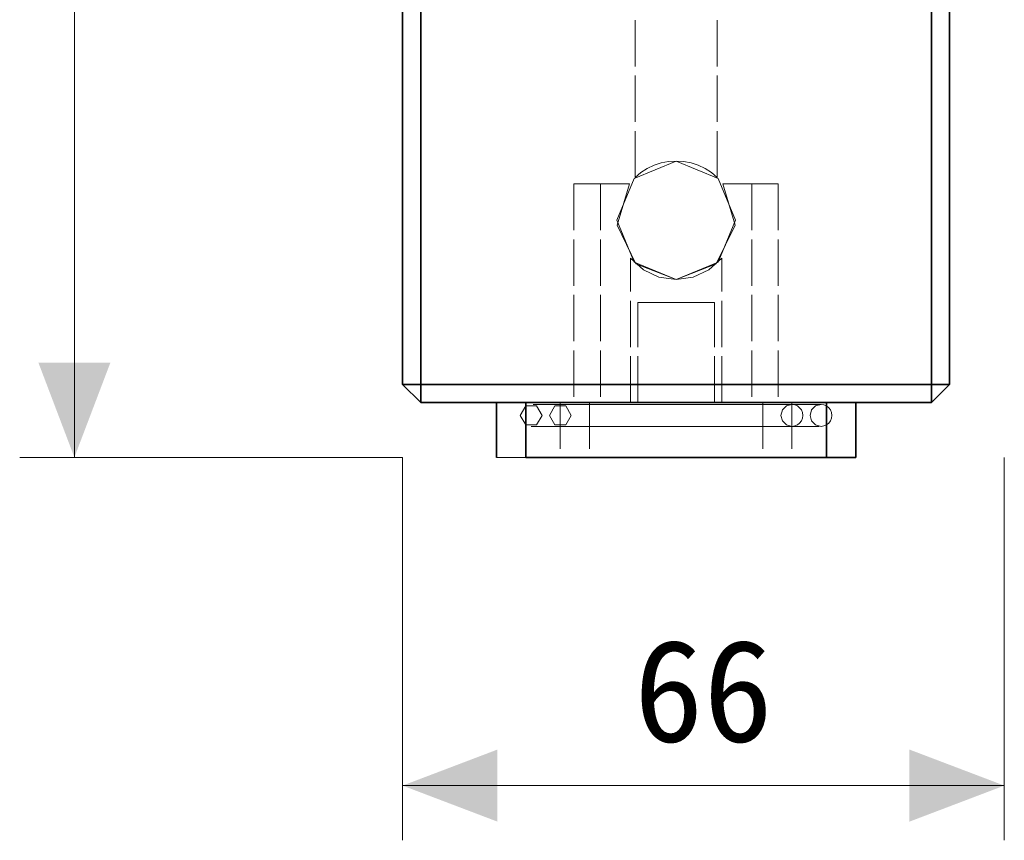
# Model space of a CAD drawing. Header units: millimetres. Extents: x 0 to 420, y 0 to 297.
# Tile 1 of 21: x 106 to 133, y 58 to 80. Entities that reach past the tile are written whole.
import ezdxf
from ezdxf.enums import TextEntityAlignment as Align

# ---------------------------------------------------------------- set-up
doc = ezdxf.new("R2010")
doc.units = ezdxf.units.MM
doc.linetypes.add('DASHED', pattern=[1.524, 1.27, -0.254])
for name, color, linetype, lineweight, true_color in [('DIM', 7, 'Continuous', 18, 0x1e5aa0), ('HIDDEN', 7, 'DASHED', 13, 0x969696), ('OUTLINE', 7, 'Continuous', 35, 0x141414)]:
    doc.layers.add(name, color=color, linetype=linetype, lineweight=lineweight, true_color=true_color)
doc.styles.add('ZH', font='simsun.ttc')

msp = doc.modelspace()

# ---------------------------------------------------------------- hatches: boundary and pattern name
at = {"layer": 'DIM'}
for points in [[(107.75, 68.25), (108.738, 70.85), (106.762, 70.85)], [(116.75, 59.25), (119.35, 58.262), (119.35, 60.238)], [(133.25, 59.25), (130.65, 60.238), (130.65, 58.262)]]:
    msp.add_hatch(color=7, dxfattribs=at).paths.add_polyline_path(points)

# ---------------------------------------------------------------- linework, layer by layer
for points in [[(107.75, 68.25), (107.75, 121.75)], [(116.75, 68.25), (106.25, 68.25)], [(116.75, 68.25), (116.75, 57.75)], [(133.25, 68.25), (133.25, 57.75)], [(116.75, 59.25), (133.25, 59.25)]]:
    msp.add_lwpolyline(points, dxfattribs=at)
at = {"layer": 'HIDDEN'}
for points in [[(116.75, 70.25), (116.75, 119.25)], [(117.25, 70.25), (117.25, 119.25)], [(131.25, 70.25), (131.25, 119.25)], [(131.75, 70.25), (131.75, 119.25)], [(125.375, 75.923), (125.375, 93.758)], [(125.375, 75.923), (125.375, 93.758)], [(125.375, 75.923), (125.375, 93.758)], [(125.375, 75.923), (125.375, 93.758)], [(123.125, 75.923), (123.125, 80.25)], [(123.125, 75.923), (123.125, 80.25)], [(123.125, 75.923), (123.125, 80.25)], [(123.125, 75.923), (123.125, 80.25)], [(124.25, 76.375), (125.399, 75.899), (125.875, 74.75), (125.399, 73.601), (124.25, 73.125), (123.101, 73.601), (122.625, 74.75), (123.101, 75.899), (124.25, 76.375)], [(124.25, 76.375), (125.399, 75.899), (125.875, 74.75), (125.399, 73.601), (124.25, 73.125), (123.101, 73.601), (122.625, 74.75), (123.101, 75.899), (124.25, 76.375)], [(124.25, 76.375), (124.043, 76.362), (123.84, 76.322), (123.644, 76.258), (123.457, 76.168), (123.283, 76.056), (123.125, 75.923)], [(123.125, 75.923), (123.283, 76.056), (123.457, 76.168), (123.644, 76.258), (123.84, 76.322), (124.043, 76.362), (124.25, 76.375)], [(124.25, 76.375), (124.043, 76.362), (123.84, 76.322), (123.644, 76.258), (123.457, 76.168), (123.283, 76.056), (123.125, 75.923)], [(123.125, 75.923), (123.283, 76.056), (123.457, 76.168), (123.644, 76.258), (123.84, 76.322), (124.043, 76.362), (124.25, 76.375)], [(124.25, 76.375), (124.043, 76.362), (123.84, 76.322), (123.644, 76.258), (123.457, 76.168), (123.283, 76.056), (123.125, 75.923)], [(123.125, 75.923), (123.283, 76.056), (123.457, 76.168), (123.644, 76.258), (123.84, 76.322), (124.043, 76.362), (124.25, 76.375)], [(124.25, 76.375), (124.043, 76.362), (123.84, 76.322), (123.644, 76.258), (123.457, 76.168), (123.283, 76.056), (123.125, 75.923)], [(123.125, 75.923), (123.283, 76.056), (123.457, 76.168), (123.644, 76.258), (123.84, 76.322), (124.043, 76.362), (124.25, 76.375)], [(124.25, 76.375), (124.457, 76.362), (124.66, 76.322), (124.856, 76.258), (125.043, 76.168), (125.217, 76.056), (125.375, 75.923)], [(125.375, 75.923), (125.217, 76.056), (125.043, 76.168), (124.856, 76.258), (124.66, 76.322), (124.457, 76.362), (124.25, 76.375)], [(124.25, 76.375), (124.457, 76.362), (124.66, 76.322), (124.856, 76.258), (125.043, 76.168), (125.217, 76.056), (125.375, 75.923)], [(125.375, 75.923), (125.217, 76.056), (125.043, 76.168), (124.856, 76.258), (124.66, 76.322), (124.457, 76.362), (124.25, 76.375)], [(124.25, 76.375), (124.457, 76.362), (124.66, 76.322), (124.856, 76.258), (125.043, 76.168), (125.217, 76.056), (125.375, 75.923)], [(125.375, 75.923), (125.217, 76.056), (125.043, 76.168), (124.856, 76.258), (124.66, 76.322), (124.457, 76.362), (124.25, 76.375)], [(124.25, 76.375), (124.457, 76.362), (124.66, 76.322), (124.856, 76.258), (125.043, 76.168), (125.217, 76.056), (125.375, 75.923)], [(125.375, 75.923), (125.217, 76.056), (125.043, 76.168), (124.856, 76.258), (124.66, 76.322), (124.457, 76.362), (124.25, 76.375)], [(121.45, 75.75), (121.45, 69.75)], [(122.969, 75.75), (122.716, 75.75), (122.463, 75.75), (122.21, 75.75), (121.956, 75.75), (121.703, 75.75), (121.45, 75.75)], [(121.45, 75.75), (121.703, 75.75), (121.956, 75.75), (122.21, 75.75), (122.463, 75.75), (122.716, 75.75), (122.969, 75.75)], [(122.175, 75.75), (122.175, 69.75)], [(122.969, 75.75), (122.837, 75.75), (122.704, 75.75), (122.572, 75.75), (122.44, 75.75), (122.307, 75.75), (122.175, 75.75)], [(122.175, 75.75), (122.307, 75.75), (122.44, 75.75), (122.572, 75.75), (122.704, 75.75), (122.837, 75.75), (122.969, 75.75)], [(125.531, 75.75), (125.87, 74.617), (125.351, 73.555), (124.25, 73.125), (123.149, 73.555), (122.63, 74.617), (122.969, 75.75)], [(125.531, 75.75), (125.87, 74.617), (125.351, 73.555), (124.25, 73.125), (123.149, 73.555), (122.63, 74.617), (122.969, 75.75)], [(125.531, 75.75), (125.87, 74.617), (125.351, 73.555), (124.25, 73.125), (123.149, 73.555), (122.63, 74.617), (122.969, 75.75)], [(125.531, 75.75), (125.87, 74.617), (125.351, 73.555), (124.25, 73.125), (123.149, 73.555), (122.63, 74.617), (122.969, 75.75)], [(125.531, 75.75), (125.663, 75.75), (125.796, 75.75), (125.928, 75.75), (126.06, 75.75), (126.193, 75.75), (126.325, 75.75)], [(126.325, 75.75), (126.193, 75.75), (126.06, 75.75), (125.928, 75.75), (125.796, 75.75), (125.663, 75.75), (125.531, 75.75)], [(125.531, 75.75), (125.784, 75.75), (126.037, 75.75), (126.29, 75.75), (126.544, 75.75), (126.797, 75.75), (127.05, 75.75)], [(127.05, 75.75), (126.797, 75.75), (126.544, 75.75), (126.29, 75.75), (126.037, 75.75), (125.784, 75.75), (125.531, 75.75)], [(126.325, 75.75), (126.325, 69.75)], [(127.05, 75.75), (127.05, 69.75)], [(125.5, 73.712), (125.147, 73.395), (124.719, 73.194), (124.25, 73.125), (123.781, 73.194), (123.353, 73.395), (123, 73.712)], [(123, 73.712), (123.353, 73.395), (123.781, 73.194), (124.25, 73.125), (124.719, 73.194), (125.147, 73.395), (125.5, 73.712)], [(123, 69.75), (123, 73.712)], [(125.5, 69.75), (125.5, 73.712)], [(125.3, 72.5), (124.95, 72.5), (124.6, 72.5), (124.25, 72.5), (123.9, 72.5), (123.55, 72.5), (123.2, 72.5)], [(123.2, 72.5), (123.55, 72.5), (123.9, 72.5), (124.25, 72.5), (124.6, 72.5), (124.95, 72.5), (125.3, 72.5)], [(125.3, 72.5), (124.95, 72.5), (124.6, 72.5), (124.25, 72.5), (123.9, 72.5), (123.55, 72.5), (123.2, 72.5)], [(123.2, 72.5), (123.55, 72.5), (123.9, 72.5), (124.25, 72.5), (124.6, 72.5), (124.95, 72.5), (125.3, 72.5)], [(123.2, 69.75), (123.2, 72.5)], [(123.2, 69.75), (123.2, 72.5)], [(125.3, 69.75), (125.3, 72.5)], [(125.3, 69.75), (125.3, 72.5)], [(117.25, 69.75), (116.75, 70.25)], [(116.75, 70.25), (117.25, 70.25)], [(117.25, 69.75), (117.25, 70.25)], [(117.25, 70.25), (131.25, 70.25)], [(131.25, 69.75), (131.25, 70.25)], [(131.25, 69.75), (131.75, 70.25)], [(131.75, 70.25), (131.25, 70.25)], [(117.25, 69.75), (131.25, 69.75)], [(119.325, 69.75), (120.556, 69.75), (121.788, 69.75), (123.019, 69.75), (124.25, 69.75), (125.481, 69.75), (126.713, 69.75), (127.944, 69.75), (129.175, 69.75)], [(129.175, 69.75), (127.944, 69.75), (126.713, 69.75), (125.481, 69.75), (124.25, 69.75), (123.019, 69.75), (121.788, 69.75), (120.556, 69.75), (119.325, 69.75)], [(120.125, 69.75), (121.5, 69.75), (122.875, 69.75), (124.25, 69.75), (125.625, 69.75), (127, 69.75), (128.375, 69.75)], [(128.375, 69.75), (127, 69.75), (125.625, 69.75), (124.25, 69.75), (122.875, 69.75), (121.5, 69.75), (120.125, 69.75)], [(128.225, 69.7), (126.9, 69.7), (125.575, 69.7), (124.25, 69.7), (122.925, 69.7), (121.6, 69.7), (120.275, 69.7)], [(128.225, 69.7), (126.9, 69.7), (125.575, 69.7), (124.25, 69.7), (122.925, 69.7), (121.6, 69.7), (120.275, 69.7)], [(121.075, 69.75), (122.133, 69.75), (123.192, 69.75), (124.25, 69.75), (125.308, 69.75), (126.367, 69.75), (127.425, 69.75)], [(127.425, 69.75), (126.367, 69.75), (125.308, 69.75), (124.25, 69.75), (123.192, 69.75), (122.133, 69.75), (121.075, 69.75)], [(121.075, 69.75), (121.075, 68.25)], [(127.425, 69.7), (126.367, 69.7), (125.308, 69.7), (124.25, 69.7), (123.192, 69.7), (122.133, 69.7), (121.075, 69.7)], [(127.425, 69.7), (126.367, 69.7), (125.308, 69.7), (124.25, 69.7), (123.192, 69.7), (122.133, 69.7), (121.075, 69.7)], [(121.45, 69.75), (122.383, 69.75), (123.317, 69.75), (124.25, 69.75), (125.183, 69.75), (126.117, 69.75), (127.05, 69.75)], [(127.05, 69.75), (126.117, 69.75), (125.183, 69.75), (124.25, 69.75), (123.317, 69.75), (122.383, 69.75), (121.45, 69.75)], [(121.875, 69.75), (122.667, 69.75), (123.458, 69.75), (124.25, 69.75), (125.042, 69.75), (125.833, 69.75), (126.625, 69.75)], [(126.625, 69.75), (125.833, 69.75), (125.042, 69.75), (124.25, 69.75), (123.458, 69.75), (122.667, 69.75), (121.875, 69.75)], [(121.875, 69.75), (121.875, 68.25)], [(122.175, 69.75), (122.867, 69.75), (123.558, 69.75), (124.25, 69.75), (124.942, 69.75), (125.633, 69.75), (126.325, 69.75)], [(126.325, 69.75), (125.633, 69.75), (124.942, 69.75), (124.25, 69.75), (123.558, 69.75), (122.867, 69.75), (122.175, 69.75)], [(125.5, 69.75), (125.083, 69.75), (124.667, 69.75), (124.25, 69.75), (123.833, 69.75), (123.417, 69.75), (123, 69.75)], [(123, 69.75), (123.417, 69.75), (123.833, 69.75), (124.25, 69.75), (124.667, 69.75), (125.083, 69.75), (125.5, 69.75)], [(125.3, 69.75), (124.95, 69.75), (124.6, 69.75), (124.25, 69.75), (123.9, 69.75), (123.55, 69.75), (123.2, 69.75)], [(123.2, 69.75), (123.55, 69.75), (123.9, 69.75), (124.25, 69.75), (124.6, 69.75), (124.95, 69.75), (125.3, 69.75)], [(125.3, 69.75), (124.95, 69.75), (124.6, 69.75), (124.25, 69.75), (123.9, 69.75), (123.55, 69.75), (123.2, 69.75)], [(123.2, 69.75), (123.55, 69.75), (123.9, 69.75), (124.25, 69.75), (124.6, 69.75), (124.95, 69.75), (125.3, 69.75)], [(126.625, 69.75), (126.625, 68.25)], [(127.425, 69.1), (127.275, 69.14), (127.165, 69.25), (127.125, 69.4), (127.165, 69.55), (127.275, 69.66), (127.425, 69.7)], [(127.425, 69.75), (127.425, 68.25)], [(127.725, 69.4), (127.715, 69.478), (127.685, 69.55), (127.637, 69.612), (127.575, 69.66), (127.503, 69.69), (127.425, 69.7)], [(128.225, 69.1), (128.075, 69.14), (127.965, 69.25), (127.925, 69.4), (127.965, 69.55), (128.075, 69.66), (128.225, 69.7)], [(128.525, 69.4), (128.515, 69.478), (128.485, 69.55), (128.437, 69.612), (128.375, 69.66), (128.303, 69.69), (128.225, 69.7)], [(119.975, 69.4), (120.125, 69.14), (120.425, 69.14), (120.575, 69.4), (120.425, 69.66), (120.125, 69.66), (119.975, 69.4)], [(120.775, 69.4), (120.925, 69.14), (121.225, 69.14), (121.375, 69.4), (121.225, 69.66), (120.925, 69.66), (120.775, 69.4)], [(127.425, 69.1), (127.503, 69.11), (127.575, 69.14), (127.637, 69.188), (127.685, 69.25), (127.715, 69.322), (127.725, 69.4)], [(128.225, 69.1), (128.303, 69.11), (128.375, 69.14), (128.437, 69.188), (128.485, 69.25), (128.515, 69.322), (128.525, 69.4)], [(120.275, 69.1), (121.6, 69.1), (122.925, 69.1), (124.25, 69.1), (125.575, 69.1), (126.9, 69.1), (128.225, 69.1)], [(120.275, 69.1), (121.6, 69.1), (122.925, 69.1), (124.25, 69.1), (125.575, 69.1), (126.9, 69.1), (128.225, 69.1)], [(121.075, 69.1), (122.133, 69.1), (123.192, 69.1), (124.25, 69.1), (125.308, 69.1), (126.367, 69.1), (127.425, 69.1)], [(121.075, 69.1), (122.133, 69.1), (123.192, 69.1), (124.25, 69.1), (125.308, 69.1), (126.367, 69.1), (127.425, 69.1)], [(119.325, 68.25), (120.556, 68.25), (121.788, 68.25), (123.019, 68.25), (124.25, 68.25), (125.481, 68.25), (126.713, 68.25), (127.944, 68.25), (129.175, 68.25)], [(128.375, 68.25), (127.082, 68.25), (125.789, 68.25), (124.496, 68.25), (123.204, 68.25), (121.911, 68.25), (120.618, 68.25), (119.325, 68.25)], [(120.125, 68.25), (121.5, 68.25), (122.875, 68.25), (124.25, 68.25), (125.625, 68.25), (127, 68.25), (128.375, 68.25)], [(121.075, 68.25), (122.133, 68.25), (123.192, 68.25), (124.25, 68.25), (125.308, 68.25), (126.367, 68.25), (127.425, 68.25)], [(127.425, 68.25), (126.367, 68.25), (125.308, 68.25), (124.25, 68.25), (123.192, 68.25), (122.133, 68.25), (121.075, 68.25)], [(121.875, 68.25), (122.667, 68.25), (123.458, 68.25), (124.25, 68.25), (125.042, 68.25), (125.833, 68.25), (126.625, 68.25)], [(126.625, 68.25), (125.833, 68.25), (125.042, 68.25), (124.25, 68.25), (123.458, 68.25), (122.667, 68.25), (121.875, 68.25)]]:
    msp.add_lwpolyline(points, dxfattribs=at)
at = {"layer": 'OUTLINE'}
for points in [[(116.75, 70.25), (116.75, 119.25)], [(117.25, 70.25), (117.25, 119.25)], [(131.25, 70.25), (131.25, 119.25)], [(131.75, 70.25), (131.75, 119.25)], [(116.75, 70.25), (117.25, 70.25)], [(117.25, 69.75), (116.75, 70.25)], [(117.25, 69.75), (117.25, 70.25)], [(117.25, 70.25), (131.25, 70.25)], [(131.25, 69.75), (131.25, 70.25)], [(131.75, 70.25), (131.25, 70.25)], [(131.25, 69.75), (131.75, 70.25)], [(117.25, 69.75), (131.25, 69.75)], [(119.325, 69.75), (119.325, 68.25)], [(120.125, 69.75), (120.125, 68.25)], [(128.375, 69.75), (128.375, 68.25)], [(129.175, 69.75), (129.175, 68.25)], [(128.375, 68.25), (127, 68.25), (125.625, 68.25), (124.25, 68.25), (122.875, 68.25), (121.5, 68.25), (120.125, 68.25)], [(129.175, 68.25), (129.042, 68.25), (128.908, 68.25), (128.775, 68.25), (128.642, 68.25), (128.508, 68.25), (128.375, 68.25)]]:
    msp.add_lwpolyline(points, dxfattribs=at)

# ---------------------------------------------------------------- texts
at = {"layer": 'DIM', "style": 'ZH'}
msp.add_text('66', height=2.8, dxfattribs=at).set_placement((125, 61.85), align=Align.MIDDLE_CENTER)

doc.saveas('drawing.dxf')
